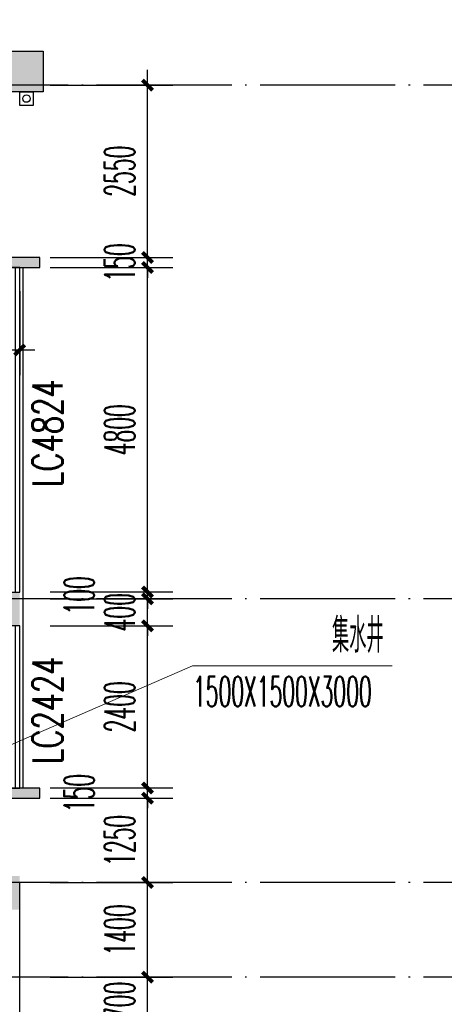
# Model space of a CAD drawing. Extents: x 1779708 to 7299578, y -1121471 to 88434.
# Tile 230 of 256: x 4390267 to 4396555, y -961343 to -946776. Entities that reach past the tile are written whole.
import ezdxf

# ---------------------------------------------------------------- set-up
doc = ezdxf.new("R2010")
doc.units = 0
doc.header["$LTSCALE"] = 1000
doc.header["$MEASUREMENT"] = 0
doc.linetypes.add('DASH', pattern=[0.35, 0.25, -0.1])
doc.linetypes.add('DOTE', pattern=[2.42, 2, -0.2, 0.02, -0.2])
doc.layers.get('0').update_dxf_attribs({"linetype": 'CONTINUOUS'})
doc.layers.get('Defpoints').update_dxf_attribs({"linetype": 'CONTINUOUS'})
for name, color, linetype in [('11111111111111111111111111111', 50, 'DASH'), ('DIM_污水', 3, 'CONTINUOUS'), ('DOTE', 1, 'DOTE'), ('P_PS_DIM', 1, 'CONTINUOUS'), ('PUB_DIM', 3, 'CONTINUOUS'), ('PUB_TEXT', 7, 'CONTINUOUS'), ('WALL', 255, 'CONTINUOUS'), ('WINDOW', 2, 'CONTINUOUS'), ('WINDOW_TEXT', 7, 'CONTINUOUS'), ('墙柱', 2, 'CONTINUOUS'), ('室外构件', 4, 'CONTINUOUS'), ('看线', 3, 'CONTINUOUS')]:
    doc.layers.add(name, color=color, linetype=linetype)
doc.layers.add('DIM_ELEV', color=3, linetype='CONTINUOUS', lineweight=13)
doc.styles.add('_TCH_DIM', font='SIMPLEX.shx', dxfattribs={"width": 0.7, "bigfont": 'GBCBIG.shx'})
doc.styles.add('_TCH_DIM_T3', font='SIMPLEX.shx', dxfattribs={"width": 0.494118, "bigfont": 'GBCBIG.shx'})
doc.styles.add('_TCH_WINDOW', font='SIMPLEX', dxfattribs={"height": 3.5, "bigfont": 'GBCBIG'})
doc.dimstyles.new('_TCH_ARCH&&150', dxfattribs={"dimtxt": 446.25, "dimasz": 150, "dimexe": 375, "dimexo": 450, "dimgap": 189.375, "dimtad": 1, "dimdec": 0, "dimzin": 0, "dimdsep": 46, "dimtxsty": '_TCH_DIM_T3', "dimblk": 'ARCHTICK', "dimcen": 0.09, "dimdle": 225, "dimclrt": 7, "dimazin": 2, "dimtfac": 1, "dimtdec": 0, "dimtix": 1, "dimtmove": 2, "dimatfit": 3, "dimfxl": 250, "dimtolj": 1, "dimtzin": 0, "dimarcsym": 0})

# ---------------------------------------------------------------- blocks, each defined once
blk = doc.blocks.new('A$C159220C3')
at = {"layer": 'DOTE'}
for p, q in [((86800, 122300), (59600, 122300)), ((86800, 114700), (59600, 114700)), ((86800, 110500), (59600, 110500)), ((86800, 109100), (7200, 109100))]:
    blk.add_line(p, q, dxfattribs=at)
blk = doc.blocks.new('a1')
at = {"layer": '11111111111111111111111111111'}
for p, q in [((59122, 49136), (59122, 48936)), ((59322, 49136), (59122, 49136)), ((59322, 48936), (59322, 49136)), ((59122, 48936), (59322, 48936))]:
    blk.add_line(p, q, dxfattribs=at)
blk = doc.blocks.new('$WINLIB2D$00000001')
at = {"color": 0}
for points in [[(-0.5, 0.5), (-0.5, -0.5)], [(-0.5, 0.5), (0.5, 0.5)], [(0.5, -0.5), (0.5, 0.5)], [(0.5, 0.1667), (-0.5, 0.1667)], [(0.5, -0.1667), (-0.5, -0.1667)], [(-0.5, -0.5), (0.5, -0.5)]]:
    blk.add_lwpolyline(points, dxfattribs=at)
blk = doc.blocks.new('_ArchTick')
at = {"color": 0, "linetype": 'ByBlock', "const_width": 0.4}
blk.add_lwpolyline([(-0.5, -0.5), (0.5, 0.5)], dxfattribs=at)
blk = doc.blocks.new('*D4786')
at = {"layer": 'Defpoints', "color": 0, "transparency": 16777216}
for p in [(4390267, -947743), (4392160, -947743), (4390267, -950293)]:
    blk.add_point(p, dxfattribs=at)
at = {"layer": 'PUB_DIM', "color": 0, "lineweight": -2, "transparency": 16777216}
for p, q in [((4392160, -950518), (4392160, -947518)), ((4390717, -947743), (4392535, -947743)), ((4390717, -950293), (4392535, -950293))]:
    blk.add_line(p, q, dxfattribs=at)
at = {"layer": 'PUB_DIM', "color": 0, "lineweight": -2, "transparency": 16777216, "xscale": 150, "yscale": 150, "zscale": 150}
for p, rotation in [((4392160, -947743), 90), ((4392160, -950293), 270)]:
    blk.add_blockref('_ArchTick', p, dxfattribs=dict(at, rotation=rotation))
at = {"layer": 'PUB_DIM', "color": 7, "transparency": 16777216, "insert": (4391747, -949018), "char_height": 446.2, "attachment_point": 5, "rotation": 90, "style": '_TCH_DIM_T3'}
blk.add_mtext('\\A1;2550', dxfattribs=at)
blk = doc.blocks.new('*D4787')
at = {"layer": 'Defpoints', "color": 0, "transparency": 16777216}
for p in [(4390267, -950293), (4392160, -950293), (4390267, -950443)]:
    blk.add_point(p, dxfattribs=at)
at = {"layer": 'PUB_DIM', "color": 0, "lineweight": -2, "transparency": 16777216}
for p, q in [((4392160, -950293), (4392160, -950143)), ((4390717, -950293), (4392535, -950293)), ((4392160, -950443), (4392160, -950293)), ((4390717, -950443), (4392535, -950443)), ((4392160, -950443), (4392160, -950593))]:
    blk.add_line(p, q, dxfattribs=at)
at = {"layer": 'PUB_DIM', "color": 0, "lineweight": -2, "transparency": 16777216, "xscale": 150, "yscale": 150, "zscale": 150}
for p, rotation in [((4392160, -950293), 270), ((4392160, -950443), 90)]:
    blk.add_blockref('_ArchTick', p, dxfattribs=dict(at, rotation=rotation))
at = {"layer": 'PUB_DIM', "color": 7, "transparency": 16777216, "insert": (4391747, -950368), "char_height": 446.2, "attachment_point": 5, "rotation": 90, "style": '_TCH_DIM_T3'}
blk.add_mtext('\\A1;150', dxfattribs=at)
blk = doc.blocks.new('*D4788')
at = {"layer": 'Defpoints', "color": 0, "transparency": 16777216}
for p in [(4390267, -950443), (4392160, -950443), (4390267, -955243)]:
    blk.add_point(p, dxfattribs=at)
at = {"layer": 'PUB_DIM', "color": 0, "lineweight": -2, "transparency": 16777216}
for p, q in [((4392160, -955468), (4392160, -950218)), ((4390717, -950443), (4392535, -950443)), ((4390717, -955243), (4392535, -955243))]:
    blk.add_line(p, q, dxfattribs=at)
at = {"layer": 'PUB_DIM', "color": 0, "lineweight": -2, "transparency": 16777216, "xscale": 150, "yscale": 150, "zscale": 150}
for p, rotation in [((4392160, -950443), 90), ((4392160, -955243), 270)]:
    blk.add_blockref('_ArchTick', p, dxfattribs=dict(at, rotation=rotation))
at = {"layer": 'PUB_DIM', "color": 7, "transparency": 16777216, "insert": (4391747, -952843), "char_height": 446.2, "attachment_point": 5, "rotation": 90, "style": '_TCH_DIM_T3'}
blk.add_mtext('\\A1;4800', dxfattribs=at)
blk = doc.blocks.new('*D4789')
at = {"layer": 'Defpoints', "color": 0, "transparency": 16777216}
for p in [(4390267, -955243), (4392160, -955243), (4390267, -955343)]:
    blk.add_point(p, dxfattribs=at)
at = {"layer": 'PUB_DIM', "color": 0, "lineweight": -2, "transparency": 16777216}
for p, q in [((4392160, -955243), (4392160, -955093)), ((4390717, -955243), (4392535, -955243)), ((4392160, -955343), (4392160, -955243)), ((4390717, -955343), (4392535, -955343)), ((4392160, -955343), (4392160, -955493))]:
    blk.add_line(p, q, dxfattribs=at)
at = {"layer": 'PUB_DIM', "color": 0, "lineweight": -2, "transparency": 16777216, "xscale": 150, "yscale": 150, "zscale": 150}
for p, rotation in [((4392160, -955243), 270), ((4392160, -955343), 90)]:
    blk.add_blockref('_ArchTick', p, dxfattribs=dict(at, rotation=rotation))
at = {"layer": 'PUB_DIM', "color": 7, "transparency": 16777216, "insert": (4391147, -955293), "char_height": 446.2, "attachment_point": 5, "rotation": 90, "style": '_TCH_DIM_T3'}
blk.add_mtext('\\A1;100', dxfattribs=at)
blk = doc.blocks.new('*D4790')
at = {"layer": 'Defpoints', "color": 0, "transparency": 16777216}
for p in [(4390267, -955343), (4392160, -955343), (4390267, -955743)]:
    blk.add_point(p, dxfattribs=at)
at = {"layer": 'PUB_DIM', "color": 0, "lineweight": -2, "transparency": 16777216}
for p, q in [((4392160, -955343), (4392160, -955193)), ((4390717, -955343), (4392535, -955343)), ((4392160, -955743), (4392160, -955343)), ((4390717, -955743), (4392535, -955743)), ((4392160, -955743), (4392160, -955893))]:
    blk.add_line(p, q, dxfattribs=at)
at = {"layer": 'PUB_DIM', "color": 0, "lineweight": -2, "transparency": 16777216, "xscale": 150, "yscale": 150, "zscale": 150}
for p, rotation in [((4392160, -955343), 270), ((4392160, -955743), 90)]:
    blk.add_blockref('_ArchTick', p, dxfattribs=dict(at, rotation=rotation))
at = {"layer": 'PUB_DIM', "color": 7, "transparency": 16777216, "insert": (4391747, -955543), "char_height": 446.2, "attachment_point": 5, "rotation": 90, "style": '_TCH_DIM_T3'}
blk.add_mtext('\\A1;400', dxfattribs=at)
blk = doc.blocks.new('*D4791')
at = {"layer": 'Defpoints', "color": 0, "transparency": 16777216}
for p in [(4390267, -955743), (4392160, -955743), (4390267, -958143)]:
    blk.add_point(p, dxfattribs=at)
at = {"layer": 'PUB_DIM', "color": 0, "lineweight": -2, "transparency": 16777216}
for p, q in [((4392160, -958368), (4392160, -955518)), ((4390717, -955743), (4392535, -955743)), ((4390717, -958143), (4392535, -958143))]:
    blk.add_line(p, q, dxfattribs=at)
at = {"layer": 'PUB_DIM', "color": 0, "lineweight": -2, "transparency": 16777216, "xscale": 150, "yscale": 150, "zscale": 150}
for p, rotation in [((4392160, -955743), 90), ((4392160, -958143), 270)]:
    blk.add_blockref('_ArchTick', p, dxfattribs=dict(at, rotation=rotation))
at = {"layer": 'PUB_DIM', "color": 7, "transparency": 16777216, "insert": (4391747, -956943), "char_height": 446.2, "attachment_point": 5, "rotation": 90, "style": '_TCH_DIM_T3'}
blk.add_mtext('\\A1;2400', dxfattribs=at)
blk = doc.blocks.new('*D4792')
at = {"layer": 'Defpoints', "color": 0, "transparency": 16777216}
for p in [(4390267, -958143), (4392160, -958143), (4390267, -958293)]:
    blk.add_point(p, dxfattribs=at)
at = {"layer": 'PUB_DIM', "color": 0, "lineweight": -2, "transparency": 16777216}
for p, q in [((4392160, -958143), (4392160, -957993)), ((4390717, -958143), (4392535, -958143)), ((4392160, -958293), (4392160, -958143)), ((4390717, -958293), (4392535, -958293)), ((4392160, -958293), (4392160, -958443))]:
    blk.add_line(p, q, dxfattribs=at)
at = {"layer": 'PUB_DIM', "color": 0, "lineweight": -2, "transparency": 16777216, "xscale": 150, "yscale": 150, "zscale": 150}
for p, rotation in [((4392160, -958143), 270), ((4392160, -958293), 90)]:
    blk.add_blockref('_ArchTick', p, dxfattribs=dict(at, rotation=rotation))
at = {"layer": 'PUB_DIM', "color": 7, "transparency": 16777216, "insert": (4391147, -958218), "char_height": 446.2, "attachment_point": 5, "rotation": 90, "style": '_TCH_DIM_T3'}
blk.add_mtext('\\A1;150', dxfattribs=at)
blk = doc.blocks.new('*D4793')
at = {"layer": 'Defpoints', "color": 0, "transparency": 16777216}
for p in [(4390267, -958293), (4392160, -958293), (4390267, -959543)]:
    blk.add_point(p, dxfattribs=at)
at = {"layer": 'PUB_DIM', "color": 0, "lineweight": -2, "transparency": 16777216}
for p, q in [((4392160, -959768), (4392160, -958068)), ((4390717, -958293), (4392535, -958293)), ((4390717, -959543), (4392535, -959543))]:
    blk.add_line(p, q, dxfattribs=at)
at = {"layer": 'PUB_DIM', "color": 0, "lineweight": -2, "transparency": 16777216, "xscale": 150, "yscale": 150, "zscale": 150}
for p, rotation in [((4392160, -958293), 90), ((4392160, -959543), 270)]:
    blk.add_blockref('_ArchTick', p, dxfattribs=dict(at, rotation=rotation))
at = {"layer": 'PUB_DIM', "color": 7, "transparency": 16777216, "insert": (4391747, -958918), "char_height": 446.2, "attachment_point": 5, "rotation": 90, "style": '_TCH_DIM_T3'}
blk.add_mtext('\\A1;1250', dxfattribs=at)
blk = doc.blocks.new('*D4794')
at = {"layer": 'Defpoints', "color": 0, "transparency": 16777216}
for p in [(4390267, -959543), (4392160, -959543), (4390267, -960943)]:
    blk.add_point(p, dxfattribs=at)
at = {"layer": 'PUB_DIM', "color": 0, "lineweight": -2, "transparency": 16777216}
for p, q in [((4392160, -961168), (4392160, -959318)), ((4390717, -959543), (4392535, -959543)), ((4390717, -960943), (4392535, -960943))]:
    blk.add_line(p, q, dxfattribs=at)
at = {"layer": 'PUB_DIM', "color": 0, "lineweight": -2, "transparency": 16777216, "xscale": 150, "yscale": 150, "zscale": 150}
for p, rotation in [((4392160, -959543), 90), ((4392160, -960943), 270)]:
    blk.add_blockref('_ArchTick', p, dxfattribs=dict(at, rotation=rotation))
at = {"layer": 'PUB_DIM', "color": 7, "transparency": 16777216, "insert": (4391747, -960243), "char_height": 446.2, "attachment_point": 5, "rotation": 90, "style": '_TCH_DIM_T3'}
blk.add_mtext('\\A1;1400', dxfattribs=at)
blk = doc.blocks.new('*D4795')
at = {"layer": 'Defpoints', "color": 0, "transparency": 16777216}
for p in [(4390267, -960943), (4392160, -960943), (4390267, -961643)]:
    blk.add_point(p, dxfattribs=at)
at = {"layer": 'PUB_DIM', "color": 0, "lineweight": -2, "transparency": 16777216}
for p, q in [((4392160, -960943), (4392160, -960793)), ((4390717, -960943), (4392535, -960943)), ((4392160, -961643), (4392160, -960943)), ((4390717, -961643), (4392535, -961643)), ((4392160, -961643), (4392160, -961793))]:
    blk.add_line(p, q, dxfattribs=at)
at = {"layer": 'PUB_DIM', "color": 0, "lineweight": -2, "transparency": 16777216, "xscale": 150, "yscale": 150, "zscale": 150}
for p, rotation in [((4392160, -960943), 270), ((4392160, -961643), 90)]:
    blk.add_blockref('_ArchTick', p, dxfattribs=dict(at, rotation=rotation))
at = {"layer": 'PUB_DIM', "color": 7, "transparency": 16777216, "insert": (4391747, -961293), "char_height": 446.2, "attachment_point": 5, "rotation": 90, "style": '_TCH_DIM_T3'}
blk.add_mtext('\\A1;700', dxfattribs=at)
blk = doc.blocks.new('*D4808')
at = {"layer": 'Defpoints', "color": 0, "transparency": 16777216}
for p in [(4389067, -950343), (4390267, -950343), (4390267, -951661)]:
    blk.add_point(p, dxfattribs=at)
at = {"layer": 'PUB_DIM', "color": 0, "lineweight": -2, "transparency": 16777216}
for p, q in [((4389067, -950793), (4389067, -952036)), ((4390267, -950793), (4390267, -952036)), ((4388842, -951661), (4390492, -951661))]:
    blk.add_line(p, q, dxfattribs=at)
at = {"layer": 'PUB_DIM', "color": 0, "lineweight": -2, "transparency": 16777216, "xscale": 150, "yscale": 150, "zscale": 150, "rotation": 180}
blk.add_blockref('_ArchTick', (4389067, -951661), dxfattribs=at)
at = {"layer": 'PUB_DIM', "color": 0, "lineweight": -2, "transparency": 16777216, "xscale": 150, "yscale": 150, "zscale": 150}
blk.add_blockref('_ArchTick', (4390267, -951661), dxfattribs=at)
at = {"layer": 'PUB_DIM', "color": 7, "transparency": 16777216, "insert": (4389667, -951249), "char_height": 446.2, "attachment_point": 5, "style": '_TCH_DIM_T3'}
blk.add_mtext('\\A1;1200', dxfattribs=at)

msp = doc.modelspace()

# ---------------------------------------------------------------- hatches: boundary and pattern name
at = {"layer": 'WALL'}
for points in [[(4390067.1, -950293.3), (4390067.1, -950443.3), (4390567.1, -950443.3), (4390567.1, -950293.3)], [(4390067.1, -958143.3), (4390067.1, -958293.3), (4390567.1, -958293.3), (4390567.1, -958143.3)]]:
    msp.add_hatch(color=256, dxfattribs=at).paths.add_polyline_path(points)
at = {"layer": '墙柱'}
h = msp.add_hatch(color=256, dxfattribs=at)
h.paths.add_polyline_path([(4323067.1, -1009843.3), (4324067.1, -1009843.3), (4324067.1, -1010343.3), (4323067.1, -1010343.3)])
h.paths.add_polyline_path([(4323067.1, -1016093.3), (4324067.1, -1016093.3), (4324067.1, -1016593.3), (4323067.1, -1016593.3)])
h.paths.add_polyline_path([(4323067.1, -1022643.3), (4324067.1, -1022643.3), (4324067.1, -1023143.3), (4323067.1, -1023143.3)])
h.paths.add_polyline_path([(4397967.1, -1051543.3), (4398667.1, -1051543.3), (4398667.1, -1051043.3), (4397967.1, -1051043.3)])
h.paths.add_polyline_path([(4347917.1, -1019143.3), (4348617.1, -1019143.3), (4348617.1, -1019643.3), (4347917.1, -1019643.3)])
h.paths.add_polyline_path([(4389917.1, -1051543.3), (4390617.1, -1051543.3), (4390617.1, -1051043.3), (4389917.1, -1051043.3)])
h.paths.add_polyline_path([(4347917.1, -1051543.3), (4348617.1, -1051543.3), (4348617.1, -1051043.3), (4347917.1, -1051043.3)])
h.paths.add_polyline_path([(4323567.1, -1028493.3), (4324067.1, -1028493.3), (4324067.1, -1028993.3), (4323567.1, -1028993.3)])
h.paths.add_polyline_path([(4350197.1, -1045743.3), (4350197.1, -1045443.3), (4349297.1, -1045443.3), (4349297.1, -1045743.3)])
h.paths.add_polyline_path([(4377567.1, -1060843.3), (4378067.1, -1060843.3), (4378067.1, -1060343.3), (4377567.1, -1060343.3)])
h.paths.add_polyline_path([(4339667.1, -1009843.3), (4340167.1, -1009843.3), (4340167.1, -1010343.3), (4339667.1, -1010343.3)])
h.paths.add_polyline_path([(4347967.1, -1009843.3), (4348567.1, -1009843.3), (4348567.1, -1010343.3), (4347967.1, -1010343.3)])
h.paths.add_polyline_path([(4365067.1, -1019043.3), (4365667.1, -1019043.3), (4365667.1, -1019643.3), (4365067.1, -1019643.3)])
h.paths.add_polyline_path([(4381567.1, -1027843.3), (4382167.1, -1027843.3), (4382167.1, -1028443.3), (4381567.1, -1028443.3)])
h.paths.add_polyline_path([(4336067.1, -1015993.3), (4336567.1, -1015993.3), (4336567.1, -1016693.3), (4336067.1, -1016693.3)])
h.paths.add_polyline_path([(4389767.1, -1023743.3), (4390267.1, -1023743.3), (4390267.1, -1024243.3), (4389767.1, -1024243.3)])
h.paths.add_polyline_path([(4339567.1, -1048043.3), (4340167.1, -1048043.3), (4340167.1, -1047543.3), (4339567.1, -1047543.3)])
h.paths.add_polyline_path([(4343767.1, -1041443.3), (4344267.1, -1041443.3), (4344267.1, -1040943.3), (4343767.1, -1040943.3)])
h.paths.add_polyline_path([(4343767.1, -1034843.3), (4344267.1, -1034843.3), (4344267.1, -1034343.3), (4343767.1, -1034343.3)])
h.paths.add_polyline_path([(4336067.1, -1029093.3), (4336567.1, -1029093.3), (4336567.1, -1028393.3), (4336067.1, -1028393.3)])
h.paths.add_polyline_path([(4343767.1, -1022643.3), (4344267.1, -1022643.3), (4344267.1, -1023143.3), (4343767.1, -1023143.3)])
h.paths.add_polyline_path([(4336067.1, -1009843.3), (4336567.1, -1009843.3), (4336567.1, -1010343.3), (4336067.1, -1010343.3)])
h.paths.add_polyline_path([(4377967.1, -1036343.3), (4377467.1, -1036343.3), (4377467.1, -1035843.3), (4377967.1, -1035843.3)])
h.paths.add_polyline_path([(4397967.1, -1019143.3), (4398667.1, -1019143.3), (4398667.1, -1019643.3), (4397967.1, -1019643.3)])
h.paths.add_polyline_path([(4331467.1, -1048043.3), (4331967.1, -1048043.3), (4331967.1, -1047543.3), (4331467.1, -1047543.3)])
h.paths.add_polyline_path([(4389917.1, -1036443.3), (4390617.1, -1036443.3), (4390617.1, -1035843.3), (4389917.1, -1035843.3)])
h.paths.add_polyline_path([(4397967.1, -1035843.3), (4398667.1, -1035843.3), (4398667.1, -1036443.3), (4397967.1, -1036443.3)])
h.paths.add_polyline_path([(4381567.1, -1035843.3), (4382167.1, -1035843.3), (4382167.1, -1036443.3), (4381567.1, -1036443.3)])
h.paths.add_polyline_path([(4389767.1, -1027943.3), (4390267.1, -1027943.3), (4390267.1, -1028443.3), (4389767.1, -1028443.3)])
h.paths.add_polyline_path([(4377467.1, -1027943.3), (4377967.1, -1027943.3), (4377967.1, -1028443.3), (4377467.1, -1028443.3)])
h.paths.add_polyline_path([(4373217.1, -1048043.3), (4373717.1, -1048043.3), (4373717.1, -1047543.3), (4373217.1, -1047543.3)])
h.paths.add_polyline_path([(4369267.1, -1009843.3), (4369767.1, -1009843.3), (4369767.1, -1010343.3), (4369267.1, -1010343.3)])
h.paths.add_polyline_path([(4365567.1, -1022643.3), (4365067.1, -1022643.3), (4365067.1, -1023143.3), (4365567.1, -1023143.3)])
h.paths.add_polyline_path([(4365567.1, -1009843.3), (4365067.1, -1009843.3), (4365067.1, -1010343.3), (4365567.1, -1010343.3)])
h.paths.add_polyline_path([(4347967.1, -1022643.3), (4348467.1, -1022643.3), (4348467.1, -1023143.3), (4347967.1, -1023143.3)])
h.paths.add_polyline_path([(4343767.1, -1028993.3), (4344267.1, -1028993.3), (4344267.1, -1028493.3), (4343767.1, -1028493.3)])
h.paths.add_polyline_path([(4336067.1, -1023343.3), (4336567.1, -1023343.3), (4336567.1, -1022643.3), (4336067.1, -1022643.3)])
h.paths.add_polyline_path([(4339567.1, -1034843.3), (4340167.1, -1034843.3), (4340167.1, -1034343.3), (4339567.1, -1034343.3)])
h.paths.add_polyline_path([(4331167.1, -1034843.3), (4331767.1, -1034843.3), (4331767.1, -1034343.3), (4331167.1, -1034343.3)])
h.paths.add_polyline_path([(4323067.1, -1034843.3), (4324067.1, -1034843.3), (4324067.1, -1034343.3), (4323067.1, -1034343.3)])
h.paths.add_polyline_path([(4339567.1, -1041543.3), (4340167.1, -1041543.3), (4340167.1, -1040943.3), (4339567.1, -1040943.3)])
h.paths.add_polyline_path([(4331467.1, -1041543.3), (4331967.1, -1041543.3), (4331967.1, -1040943.3), (4331467.1, -1040943.3)])
h.paths.add_polyline_path([(4397967.1, -1022343.3), (4398667.1, -1022343.3), (4398667.1, -1022843.3), (4397967.1, -1022843.3)])
h.paths.add_polyline_path([(4398167.1, -1009843.3), (4398667.1, -1009843.3), (4398667.1, -1010343.3), (4398167.1, -1010343.3)])
h.paths.add_polyline_path([(4389917.1, -1018943.3), (4390617.1, -1018943.3), (4390617.1, -1019643.3), (4389917.1, -1019643.3)])
h.paths.add_polyline_path([(4389867.1, -1009843.3), (4390667.1, -1009843.3), (4390667.1, -1010343.3), (4389867.1, -1010343.3)])
h.paths.add_polyline_path([(4381517.1, -1018943.3), (4382217.1, -1018943.3), (4382217.1, -1019643.3), (4381517.1, -1019643.3)])
h.paths.add_polyline_path([(4381567.1, -1009843.3), (4382167.1, -1009843.3), (4382167.1, -1010343.3), (4381567.1, -1010343.3)])
h.paths.add_polyline_path([(4373217.1, -1022643.3), (4373717.1, -1022643.3), (4373717.1, -1023143.3), (4373217.1, -1023143.3)])
h.paths.add_polyline_path([(4373117.1, -1019143.3), (4373817.1, -1019143.3), (4373817.1, -1019643.3), (4373117.1, -1019643.3)])
h.paths.add_polyline_path([(4373217.1, -1009843.3), (4373717.1, -1009843.3), (4373717.1, -1010343.3), (4373217.1, -1010343.3)])
h.paths.add_polyline_path([(4356167.1, -1022643.3), (4356667.1, -1022643.3), (4356667.1, -1023143.3), (4356167.1, -1023143.3)])
h.paths.add_polyline_path([(4356067.1, -1019043.3), (4356667.1, -1019043.3), (4356667.1, -1019643.3), (4356067.1, -1019643.3)])
h.paths.add_polyline_path([(4339567.1, -1019043.3), (4340167.1, -1019043.3), (4340167.1, -1019643.3), (4339567.1, -1019643.3)])
h.paths.add_polyline_path([(4356167.1, -1009843.3), (4356667.1, -1009843.3), (4356667.1, -1010343.3), (4356167.1, -1010343.3)])
h.paths.add_polyline_path([(4389917.1, -1048043.3), (4390617.1, -1048043.3), (4390617.1, -1047443.3), (4389917.1, -1047443.3)])
h.paths.add_polyline_path([(4397967.1, -1060843.3), (4398667.1, -1060843.3), (4398667.1, -1060343.3), (4397967.1, -1060343.3)])
h.paths.add_polyline_path([(4389967.1, -1060843.3), (4390567.1, -1060843.3), (4390567.1, -1060343.3), (4389967.1, -1060343.3)])
h.paths.add_polyline_path([(4381567.1, -1048043.3), (4382167.1, -1048043.3), (4382167.1, -1047443.3), (4381567.1, -1047443.3)])
h.paths.add_polyline_path([(4381517.1, -1051543.3), (4382217.1, -1051543.3), (4382217.1, -1051043.3), (4381517.1, -1051043.3)])
h.paths.add_polyline_path([(4381617.1, -1060843.3), (4382117.1, -1060843.3), (4382117.1, -1060343.3), (4381617.1, -1060343.3)])
h.paths.add_polyline_path([(4373167.1, -1051643.3), (4373767.1, -1051643.3), (4373767.1, -1051043.3), (4373167.1, -1051043.3)])
h.paths.add_polyline_path([(4373167.1, -1060843.3), (4373767.1, -1060843.3), (4373767.1, -1060343.3), (4373167.1, -1060343.3)])
h.paths.add_polyline_path([(4365067.1, -1048043.3), (4365567.1, -1048043.3), (4365567.1, -1047543.3), (4365067.1, -1047543.3)])
h.paths.add_polyline_path([(4365067.1, -1051643.3), (4365667.1, -1051643.3), (4365667.1, -1051043.3), (4365067.1, -1051043.3)])
h.paths.add_polyline_path([(4356167.1, -1048043.3), (4356667.1, -1048043.3), (4356667.1, -1047543.3), (4356167.1, -1047543.3)])
h.paths.add_polyline_path([(4348127.1, -1048043.3), (4348727.1, -1048043.3), (4348727.1, -1047643.3), (4348127.1, -1047643.3)])
h.paths.add_polyline_path([(4356067.1, -1051643.3), (4356667.1, -1051643.3), (4356667.1, -1051043.3), (4356067.1, -1051043.3)])
h.paths.add_polyline_path([(4323067.1, -1048343.3), (4323767.1, -1048343.3), (4323767.1, -1047843.3), (4323067.1, -1047843.3)])
h.paths.add_polyline_path([(4323067.1, -1051543.3), (4323767.1, -1051543.3), (4323767.1, -1051043.3), (4323067.1, -1051043.3)])
h.paths.add_polyline_path([(4331117.1, -1051543.3), (4331817.1, -1051543.3), (4331817.1, -1051043.3), (4331117.1, -1051043.3)])
h.paths.add_polyline_path([(4339567.1, -1051643.3), (4340167.1, -1051643.3), (4340167.1, -1051043.3), (4339567.1, -1051043.3)])
h.paths.add_polyline_path([(4365067.1, -1060843.3), (4365567.1, -1060843.3), (4365567.1, -1060343.3), (4365067.1, -1060343.3)])
h.paths.add_polyline_path([(4356167.1, -1060843.3), (4356667.1, -1060843.3), (4356667.1, -1060343.3), (4356167.1, -1060343.3)])
h.paths.add_polyline_path([(4347967.1, -1060843.3), (4348567.1, -1060843.3), (4348567.1, -1060343.3), (4347967.1, -1060343.3)])
h.paths.add_polyline_path([(4339567.1, -1060843.3), (4340167.1, -1060843.3), (4340167.1, -1060343.3), (4339567.1, -1060343.3)])
h.paths.add_polyline_path([(4331117.1, -1060843.3), (4331817.1, -1060843.3), (4331817.1, -1060343.3), (4331117.1, -1060343.3)])
h.paths.add_polyline_path([(4323067.1, -1060843.3), (4323567.1, -1060843.3), (4323567.1, -1060343.3), (4323067.1, -1060343.3)])
h.paths.add_polyline_path([(4397967.1, -1048043.3), (4398667.1, -1048043.3), (4398667.1, -1047443.3), (4397967.1, -1047443.3)])
h.paths.add_polyline_path([(4323067.1, -973843.3), (4324067.1, -973843.3), (4324067.1, -973343.3), (4323067.1, -973343.3)])
h.paths.add_polyline_path([(4323067.1, -967593.3), (4324067.1, -967593.3), (4324067.1, -967093.3), (4323067.1, -967093.3)])
h.paths.add_polyline_path([(4323067.1, -961043.3), (4324067.1, -961043.3), (4324067.1, -960543.3), (4323067.1, -960543.3)])
h.paths.add_polyline_path([(4397967.1, -932143.3), (4398667.1, -932143.3), (4398667.1, -932643.3), (4397967.1, -932643.3)])
h.paths.add_polyline_path([(4347917.1, -964543.3), (4348617.1, -964543.3), (4348617.1, -964043.3), (4347917.1, -964043.3)])
h.paths.add_polyline_path([(4389917.1, -932143.3), (4390617.1, -932143.3), (4390617.1, -932643.3), (4389917.1, -932643.3)])
h.paths.add_polyline_path([(4347917.1, -932143.3), (4348617.1, -932143.3), (4348617.1, -932643.3), (4347917.1, -932643.3)])
h.paths.add_polyline_path([(4323567.1, -955193.3), (4324067.1, -955193.3), (4324067.1, -954693.3), (4323567.1, -954693.3)])
h.paths.add_polyline_path([(4350197.1, -937943.3), (4350197.1, -938243.3), (4349297.1, -938243.3), (4349297.1, -937943.3)])
h.paths.add_polyline_path([(4377567.1, -922843.3), (4378067.1, -922843.3), (4378067.1, -923343.3), (4377567.1, -923343.3)])
h.paths.add_polyline_path([(4339667.1, -973843.3), (4340167.1, -973843.3), (4340167.1, -973343.3), (4339667.1, -973343.3)])
h.paths.add_polyline_path([(4347967.1, -973843.3), (4348567.1, -973843.3), (4348567.1, -973343.3), (4347967.1, -973343.3)])
h.paths.add_polyline_path([(4365067.1, -964643.3), (4365667.1, -964643.3), (4365667.1, -964043.3), (4365067.1, -964043.3)])
h.paths.add_polyline_path([(4381567.1, -955843.3), (4382167.1, -955843.3), (4382167.1, -955243.3), (4381567.1, -955243.3)])
h.paths.add_polyline_path([(4336067.1, -967693.3), (4336567.1, -967693.3), (4336567.1, -966993.3), (4336067.1, -966993.3)])
h.paths.add_polyline_path([(4389767.1, -959943.3), (4390267.1, -959943.3), (4390267.1, -959443.3), (4389767.1, -959443.3)])
h.paths.add_polyline_path([(4339567.1, -935643.3), (4340167.1, -935643.3), (4340167.1, -936143.3), (4339567.1, -936143.3)])
h.paths.add_polyline_path([(4343767.1, -942243.3), (4344267.1, -942243.3), (4344267.1, -942743.3), (4343767.1, -942743.3)])
h.paths.add_polyline_path([(4343767.1, -948843.3), (4344267.1, -948843.3), (4344267.1, -949343.3), (4343767.1, -949343.3)])
h.paths.add_polyline_path([(4336067.1, -954593.3), (4336567.1, -954593.3), (4336567.1, -955293.3), (4336067.1, -955293.3)])
h.paths.add_polyline_path([(4343767.1, -961043.3), (4344267.1, -961043.3), (4344267.1, -960543.3), (4343767.1, -960543.3)])
h.paths.add_polyline_path([(4336067.1, -973843.3), (4336567.1, -973843.3), (4336567.1, -973343.3), (4336067.1, -973343.3)])
h.paths.add_polyline_path([(4377967.1, -947343.3), (4377467.1, -947343.3), (4377467.1, -947843.3), (4377967.1, -947843.3)])
h.paths.add_polyline_path([(4397967.1, -964543.3), (4398667.1, -964543.3), (4398667.1, -964043.3), (4397967.1, -964043.3)])
h.paths.add_polyline_path([(4331467.1, -935643.3), (4331967.1, -935643.3), (4331967.1, -936143.3), (4331467.1, -936143.3)])
h.paths.add_polyline_path([(4389917.1, -947243.3), (4390617.1, -947243.3), (4390617.1, -947843.3), (4389917.1, -947843.3)])
h.paths.add_polyline_path([(4397967.1, -947843.3), (4398667.1, -947843.3), (4398667.1, -947243.3), (4397967.1, -947243.3)])
h.paths.add_polyline_path([(4381567.1, -947843.3), (4382167.1, -947843.3), (4382167.1, -947243.3), (4381567.1, -947243.3)])
h.paths.add_polyline_path([(4389767.1, -955743.3), (4390267.1, -955743.3), (4390267.1, -955243.3), (4389767.1, -955243.3)])
h.paths.add_polyline_path([(4377467.1, -955743.3), (4377967.1, -955743.3), (4377967.1, -955243.3), (4377467.1, -955243.3)])
h.paths.add_polyline_path([(4373217.1, -935643.3), (4373717.1, -935643.3), (4373717.1, -936143.3), (4373217.1, -936143.3)])
h.paths.add_polyline_path([(4369267.1, -973843.3), (4369767.1, -973843.3), (4369767.1, -973343.3), (4369267.1, -973343.3)])
h.paths.add_polyline_path([(4365567.1, -961043.3), (4365067.1, -961043.3), (4365067.1, -960543.3), (4365567.1, -960543.3)])
h.paths.add_polyline_path([(4365567.1, -973843.3), (4365067.1, -973843.3), (4365067.1, -973343.3), (4365567.1, -973343.3)])
h.paths.add_polyline_path([(4347967.1, -961043.3), (4348467.1, -961043.3), (4348467.1, -960543.3), (4347967.1, -960543.3)])
h.paths.add_polyline_path([(4343767.1, -954693.3), (4344267.1, -954693.3), (4344267.1, -955193.3), (4343767.1, -955193.3)])
h.paths.add_polyline_path([(4336067.1, -960343.3), (4336567.1, -960343.3), (4336567.1, -961043.3), (4336067.1, -961043.3)])
h.paths.add_polyline_path([(4339567.1, -948843.3), (4340167.1, -948843.3), (4340167.1, -949343.3), (4339567.1, -949343.3)])
h.paths.add_polyline_path([(4331167.1, -948843.3), (4331767.1, -948843.3), (4331767.1, -949343.3), (4331167.1, -949343.3)])
h.paths.add_polyline_path([(4323067.1, -948843.3), (4324067.1, -948843.3), (4324067.1, -949343.3), (4323067.1, -949343.3)])
h.paths.add_polyline_path([(4339567.1, -942143.3), (4340167.1, -942143.3), (4340167.1, -942743.3), (4339567.1, -942743.3)])
h.paths.add_polyline_path([(4331467.1, -942143.3), (4331967.1, -942143.3), (4331967.1, -942743.3), (4331467.1, -942743.3)])
h.paths.add_polyline_path([(4397967.1, -961343.3), (4398667.1, -961343.3), (4398667.1, -960843.3), (4397967.1, -960843.3)])
h.paths.add_polyline_path([(4398167.1, -973843.3), (4398667.1, -973843.3), (4398667.1, -973343.3), (4398167.1, -973343.3)])
h.paths.add_polyline_path([(4389917.1, -964743.3), (4390617.1, -964743.3), (4390617.1, -964043.3), (4389917.1, -964043.3)])
h.paths.add_polyline_path([(4389867.1, -973843.3), (4390667.1, -973843.3), (4390667.1, -973343.3), (4389867.1, -973343.3)])
h.paths.add_polyline_path([(4381517.1, -964743.3), (4382217.1, -964743.3), (4382217.1, -964043.3), (4381517.1, -964043.3)])
h.paths.add_polyline_path([(4381567.1, -973843.3), (4382167.1, -973843.3), (4382167.1, -973343.3), (4381567.1, -973343.3)])
h.paths.add_polyline_path([(4373217.1, -961043.3), (4373717.1, -961043.3), (4373717.1, -960543.3), (4373217.1, -960543.3)])
h.paths.add_polyline_path([(4373117.1, -964543.3), (4373817.1, -964543.3), (4373817.1, -964043.3), (4373117.1, -964043.3)])
h.paths.add_polyline_path([(4373217.1, -973843.3), (4373717.1, -973843.3), (4373717.1, -973343.3), (4373217.1, -973343.3)])
h.paths.add_polyline_path([(4356167.1, -961043.3), (4356667.1, -961043.3), (4356667.1, -960543.3), (4356167.1, -960543.3)])
h.paths.add_polyline_path([(4356067.1, -964643.3), (4356667.1, -964643.3), (4356667.1, -964043.3), (4356067.1, -964043.3)])
h.paths.add_polyline_path([(4339567.1, -964643.3), (4340167.1, -964643.3), (4340167.1, -964043.3), (4339567.1, -964043.3)])
h.paths.add_polyline_path([(4356167.1, -973843.3), (4356667.1, -973843.3), (4356667.1, -973343.3), (4356167.1, -973343.3)])
h.paths.add_polyline_path([(4389917.1, -935643.3), (4390617.1, -935643.3), (4390617.1, -936243.3), (4389917.1, -936243.3)])
h.paths.add_polyline_path([(4397967.1, -922843.3), (4398667.1, -922843.3), (4398667.1, -923343.3), (4397967.1, -923343.3)])
h.paths.add_polyline_path([(4389967.1, -922843.3), (4390567.1, -922843.3), (4390567.1, -923343.3), (4389967.1, -923343.3)])
h.paths.add_polyline_path([(4381567.1, -935643.3), (4382167.1, -935643.3), (4382167.1, -936243.3), (4381567.1, -936243.3)])
h.paths.add_polyline_path([(4381517.1, -932143.3), (4382217.1, -932143.3), (4382217.1, -932643.3), (4381517.1, -932643.3)])
h.paths.add_polyline_path([(4381617.1, -922843.3), (4382117.1, -922843.3), (4382117.1, -923343.3), (4381617.1, -923343.3)])
h.paths.add_polyline_path([(4373167.1, -932043.3), (4373767.1, -932043.3), (4373767.1, -932643.3), (4373167.1, -932643.3)])
h.paths.add_polyline_path([(4373167.1, -922843.3), (4373767.1, -922843.3), (4373767.1, -923343.3), (4373167.1, -923343.3)])
h.paths.add_polyline_path([(4365067.1, -935643.3), (4365567.1, -935643.3), (4365567.1, -936143.3), (4365067.1, -936143.3)])
h.paths.add_polyline_path([(4365067.1, -932043.3), (4365667.1, -932043.3), (4365667.1, -932643.3), (4365067.1, -932643.3)])
h.paths.add_polyline_path([(4356167.1, -935643.3), (4356667.1, -935643.3), (4356667.1, -936143.3), (4356167.1, -936143.3)])
h.paths.add_polyline_path([(4348127.1, -935643.3), (4348727.1, -935643.3), (4348727.1, -936043.3), (4348127.1, -936043.3)])
h.paths.add_polyline_path([(4356067.1, -932043.3), (4356667.1, -932043.3), (4356667.1, -932643.3), (4356067.1, -932643.3)])
h.paths.add_polyline_path([(4323067.1, -935343.3), (4323767.1, -935343.3), (4323767.1, -935843.3), (4323067.1, -935843.3)])
h.paths.add_polyline_path([(4323067.1, -932143.3), (4323767.1, -932143.3), (4323767.1, -932643.3), (4323067.1, -932643.3)])
h.paths.add_polyline_path([(4331117.1, -932143.3), (4331817.1, -932143.3), (4331817.1, -932643.3), (4331117.1, -932643.3)])
h.paths.add_polyline_path([(4339567.1, -932043.3), (4340167.1, -932043.3), (4340167.1, -932643.3), (4339567.1, -932643.3)])
h.paths.add_polyline_path([(4365067.1, -922843.3), (4365567.1, -922843.3), (4365567.1, -923343.3), (4365067.1, -923343.3)])
h.paths.add_polyline_path([(4356167.1, -922843.3), (4356667.1, -922843.3), (4356667.1, -923343.3), (4356167.1, -923343.3)])
h.paths.add_polyline_path([(4347967.1, -922843.3), (4348567.1, -922843.3), (4348567.1, -923343.3), (4347967.1, -923343.3)])
h.paths.add_polyline_path([(4339567.1, -922843.3), (4340167.1, -922843.3), (4340167.1, -923343.3), (4339567.1, -923343.3)])
h.paths.add_polyline_path([(4331117.1, -922843.3), (4331817.1, -922843.3), (4331817.1, -923343.3), (4331117.1, -923343.3)])
h.paths.add_polyline_path([(4323067.1, -922843.3), (4323567.1, -922843.3), (4323567.1, -923343.3), (4323067.1, -923343.3)])
h.paths.add_polyline_path([(4397967.1, -935643.3), (4398667.1, -935643.3), (4398667.1, -936243.3), (4397967.1, -936243.3)])

# ---------------------------------------------------------------- linework, layer by layer
at = {"layer": 'DIM_ELEV'}
for p, q in [((4389977.7, -957575.5), (4392825.9, -956335.4)), ((4392825.9, -956335.4), (4395784.1, -956335.4))]:
    msp.add_line(p, q, dxfattribs=at)
at = {"layer": 'DIM_污水', "color": 7}
msp.add_circle((4390367.1, -947943.3), 55, dxfattribs=at)
at = {"layer": 'WALL'}
msp.add_line((4390267.1, -961643.3), (4390267.1, -959543.3), dxfattribs=at)
for points in [[(4390067.1, -950293.3), (4390067.1, -950443.3), (4390567.1, -950443.3), (4390567.1, -950293.3), (4390067.1, -950293.3)], [(4390067.1, -958143.3), (4390067.1, -958293.3), (4390567.1, -958293.3), (4390567.1, -958143.3), (4390067.1, -958143.3)]]:
    msp.add_lwpolyline(points, dxfattribs=at)
at = {"layer": '墙柱'}
msp.add_lwpolyline([(4389917.1, -947243.3), (4390617.1, -947243.3), (4390617.1, -947843.3), (4389917.1, -947843.3)], close=True, dxfattribs=at)
at = {"layer": '看线', "color": 190}
msp.add_line((4390317.1, -958143.3), (4390317.1, -950443.3), dxfattribs=at)

# ---------------------------------------------------------------- block references
at = {"layer": 'P_PS_DIM', "color": 7, "xscale": -1, "rotation": 180}
msp.add_blockref('a1', (4331145.1, -898907.7), dxfattribs=at)
at = {"layer": 'WINDOW'}
ref = msp.add_blockref('$WINLIB2D$00000001', (4390167.1, -952843.3), dxfattribs=dict(at, xscale=4800, yscale=200, zscale=4800, rotation=90.00000000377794))
ref.add_attrib('A', 'LC4824', (4390902.7, -953690.8), dxfattribs={"layer": 'WINDOW_TEXT', "height": 446.25, "rotation": 90, "style": '_TCH_WINDOW', "width": 0.705882})
ref = msp.add_blockref('$WINLIB2D$00000001', (4390167.1, -956943.3), dxfattribs=dict(at, xscale=2400, yscale=200, zscale=2400, rotation=90.00000000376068))
ref.add_attrib('A', 'LC2424', (4390902.7, -957790.8), dxfattribs={"layer": 'WINDOW_TEXT', "height": 446.25, "rotation": 90, "style": '_TCH_WINDOW', "width": 0.705882})
at = {"layer": '室外构件'}
msp.add_blockref('A$C159220C3', (4313867.1, -1070043.3), dxfattribs=at)

# ---------------------------------------------------------------- texts
at = {"layer": 'PUB_TEXT', "color": 7, "style": '_TCH_DIM'}
for s, height, width, p in [('集水井', 506.38, 0.7, (4394891.6, -956138.9)), ('1500X1500X3000', 446.25, 0.494118, (4392833.6, -956939.2))]:
    msp.add_text(s, height=height, dxfattribs=dict(at, width=width)).set_placement(p)

# ---------------------------------------------------------------- dimensions: what is measured, and where the dimension line sits
at = {"layer": 'PUB_DIM'}
for p1, p2, distance, picture, middle in [((4390267.1, -950293.3), (4390267.1, -947743.3), -1892.6, '*D4786', (4391747.2, -949018.3)), ((4390267.1, -950443.3), (4390267.1, -950293.3), -1892.6, '*D4787', (4391747.2, -950368.3)), ((4390267.1, -955243.3), (4390267.1, -950443.3), -1892.6, '*D4788', (4391747.2, -952843.3)), ((4389067.1, -950343.3), (4390267.1, -950343.3), -1318.1, '*D4808', (4389667.1, -951248.9)), ((4390267.1, -955743.3), (4390267.1, -955343.3), -1892.6, '*D4790', (4391747.2, -955543.3)), ((4390267.1, -958143.3), (4390267.1, -955743.3), -1892.6, '*D4791', (4391747.2, -956943.3)), ((4390267.1, -959543.3), (4390267.1, -958293.3), -1892.6, '*D4793', (4391747.2, -958918.3)), ((4390267.1, -960943.3), (4390267.1, -959543.3), -1892.6, '*D4794', (4391747.2, -960243.3)), ((4390267.1, -961643.3), (4390267.1, -960943.3), -1892.6, '*D4795', (4391747.2, -961293.3))]:
    dim = msp.add_aligned_dim(p1=p1, p2=p2, distance=distance, dimstyle='_TCH_ARCH&&150', dxfattribs=at)
    dim.commit()
    dim.dimension.update_dxf_attribs({"geometry": picture, "text_midpoint": middle})
for base, p1, p2, picture, middle in [((4392159.7, -955243.3), (4390267.1, -955343.3), (4390267.1, -955243.3), '*D4789', (4391147.2, -955293.3)), ((4392159.7, -958143.3), (4390267.1, -958293.3), (4390267.1, -958143.3), '*D4792', (4391147.2, -958218.3))]:
    dim = msp.add_linear_dim(base=base, p1=p1, p2=p2, angle=90, dimstyle='_TCH_ARCH&&150', dxfattribs=at)
    dim.commit()
    dim.dimension.update_dxf_attribs({"geometry": picture, "text_midpoint": middle, "dimtype": 161})

doc.saveas('drawing.dxf')
